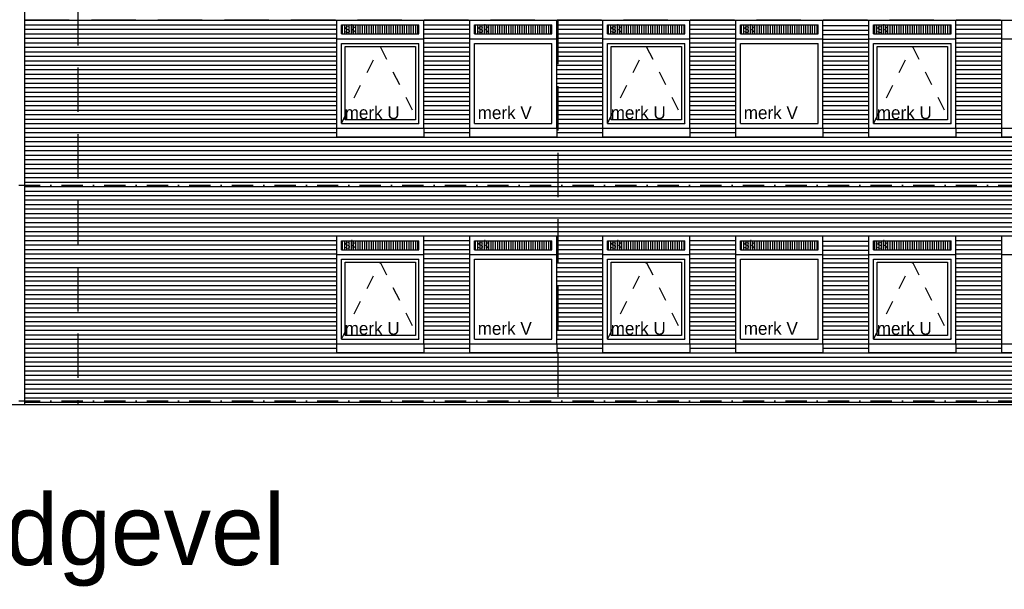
# Model space of a CAD drawing. Extents: x 0 to 140000, y 0 to 84100.
# Tile 12 of 36: x 14556 to 28433, y 40959 to 48986. Entities that reach past the tile are written whole.
import ezdxf

# ---------------------------------------------------------------- set-up
doc = ezdxf.new("R2010")
doc.units = 0
doc.header["$LTSCALE"] = 100
doc.header["$MEASUREMENT"] = 0
for name, pattern in [('B0201', [50, 31.25, -6.25, 6.25, -6.25]), ('B0701', [9.375, 6.25, -3.125]), ('DASHDOTX2', [2, 1, -0.5, 0, -0.5]), ('TEGELS', [4, 2, -2])]:
    doc.linetypes.add(name, pattern=pattern)
for name, color, linetype in [('AL$7A---_STRAMIEN', 42, 'B0201'), ('AL11----_GRONDWERK', 4, 'CONTINUOUS'), ('AL21----_BUITENWAND', 2, 'CONTINUOUS'), ('AL31----_BUITENKOZ', 7, 'CONTINUOUS'), ('AT$1A---_ALGEMEEN', 1, 'CONTINUOUS'), ('AT$1A---_TEKST', 2, 'CONTINUOUS'), ('DLLATATIE', 3, 'B0701'), ('VENTILATIE', 1, 'CONTINUOUS')]:
    doc.layers.add(name, color=color, linetype=linetype)
doc.styles.add('00_100', font='B-GBP.shx', dxfattribs={"height": 120})
doc.styles.add('01_100', font='B-GBP.shx', dxfattribs={"height": 180})
doc.styles.add('03_200', font='B-GBP.shx', dxfattribs={"height": 700})

msp = doc.modelspace()

# ---------------------------------------------------------------- hatches: boundary and pattern name
at = {"layer": 'VENTILATIE'}
h = msp.add_hatch(dxfattribs=at)
h.set_pattern_fill('LINE', color=256, scale=250, angle=90, style=0)
h.set_pattern_definition([(90, (-37862.424, 40188.997), (-31.25, 2e-15), [])])
h.paths.add_polyline_path([(19091.7, 48784.3), (20182.7, 48784.3), (20182.7, 48911.3), (19091.7, 48911.3)])
h = msp.add_hatch(dxfattribs=at)
h.set_pattern_fill('LINE', color=256, scale=250, angle=90, style=0)
h.set_pattern_definition([(90, (-35987.424, 40188.997), (-31.25, 2e-15), [])])
h.paths.add_polyline_path([(20966.7, 48784.3), (22057.7, 48784.3), (22057.7, 48911.3), (20966.7, 48911.3)])
h = msp.add_hatch(dxfattribs=at)
h.set_pattern_fill('LINE', color=256, scale=250, angle=90, style=0)
h.set_pattern_definition([(90, (-34112.424, 40188.997), (-31.25, 2e-15), [])])
h.paths.add_polyline_path([(22841.7, 48784.3), (23932.7, 48784.3), (23932.7, 48911.3), (22841.7, 48911.3)])
h = msp.add_hatch(dxfattribs=at)
h.set_pattern_fill('LINE', color=256, scale=250, angle=90, style=0)
h.set_pattern_definition([(90, (-32237.424, 40188.997), (-31.25, 2e-15), [])])
h.paths.add_polyline_path([(24716.7, 48784.3), (25807.7, 48784.3), (25807.7, 48911.3), (24716.7, 48911.3)])
h = msp.add_hatch(dxfattribs=at)
h.set_pattern_fill('LINE', color=256, scale=250, angle=90, style=0)
h.set_pattern_definition([(90, (-30362.424, 40188.997), (-31.25, 2e-15), [])])
h.paths.add_polyline_path([(26591.7, 48784.3), (27682.7, 48784.3), (27682.7, 48911.3), (26591.7, 48911.3)])
h = msp.add_hatch(dxfattribs=at)
h.set_pattern_fill('LINE', color=256, scale=250, angle=90, style=0)
h.set_pattern_definition([(90, (-37862.424, 37148.997), (-31.25, 2e-15), [])])
h.paths.add_polyline_path([(19091.7, 45744.3), (20182.7, 45744.3), (20182.7, 45871.3), (19091.7, 45871.3)])
h = msp.add_hatch(dxfattribs=at)
h.set_pattern_fill('LINE', color=256, scale=250, angle=90, style=0)
h.set_pattern_definition([(90, (-35987.424, 37148.997), (-31.25, 2e-15), [])])
h.paths.add_polyline_path([(20966.7, 45744.3), (22057.7, 45744.3), (22057.7, 45871.3), (20966.7, 45871.3)])
h = msp.add_hatch(dxfattribs=at)
h.set_pattern_fill('LINE', color=256, scale=250, angle=90, style=0)
h.set_pattern_definition([(90, (-34112.424, 37148.997), (-31.25, 2e-15), [])])
h.paths.add_polyline_path([(22841.7, 45744.3), (23932.7, 45744.3), (23932.7, 45871.3), (22841.7, 45871.3)])
h = msp.add_hatch(dxfattribs=at)
h.set_pattern_fill('LINE', color=256, scale=250, angle=90, style=0)
h.set_pattern_definition([(90, (-32237.424, 37148.997), (-31.25, 2e-15), [])])
h.paths.add_polyline_path([(24716.7, 45744.3), (25807.7, 45744.3), (25807.7, 45871.3), (24716.7, 45871.3)])
h = msp.add_hatch(dxfattribs=at)
h.set_pattern_fill('LINE', color=256, scale=250, angle=90, style=0)
h.set_pattern_definition([(90, (-30362.424, 37148.997), (-31.25, 2e-15), [])])
h.paths.add_polyline_path([(26591.7, 45744.3), (27682.7, 45744.3), (27682.7, 45871.3), (26591.7, 45871.3)])

# ---------------------------------------------------------------- linework, layer by layer
at = {"layer": 'AL$7A---_STRAMIEN', "color": 1, "linetype": 'DASHDOTX2', "ltscale": 3}
for p, q in [((10345.3, 46655), (38268, 46655)), ((10345.3, 43615), (112449.7, 43615))]:
    msp.add_line(p, q, dxfattribs=at)
at = {"layer": 'AL11----_GRONDWERK'}
msp.add_line((1000, 43565), (139000, 43565), dxfattribs=at)
at = {"layer": 'AL21----_BUITENWAND'}
msp.add_line((14629.7, 43565), (14629.7, 56749.2), dxfattribs=at)
at = {"layer": 'AL21----_BUITENWAND', "color": 42}
for p, q in [((14629.7, 48978.3), (37884.7, 48978.3)), ((14629.7, 48915), (19024.7, 48915)), ((14629.7, 48851.7), (19024.7, 48851.7)), ((20249.7, 48915), (20899.7, 48915)), ((20249.7, 48851.7), (20899.7, 48851.7)), ((22124.7, 48915), (22774.7, 48915)), ((22124.7, 48851.7), (22774.7, 48851.7)), ((23999.7, 48915), (24649.7, 48915)), ((23999.7, 48851.7), (24649.7, 48851.7)), ((25874.7, 48903.7), (26524.7, 48903.7)), ((27749.7, 48915), (28399.7, 48915)), ((27749.7, 48851.7), (28399.7, 48851.7)), ((14629.7, 48788.3), (19024.7, 48788.3)), ((14629.7, 48725), (19024.7, 48725)), ((20249.7, 48788.3), (20899.7, 48788.3)), ((20249.7, 48725), (20899.7, 48725)), ((22124.7, 48788.3), (22774.7, 48788.3)), ((22124.7, 48725), (22774.7, 48725)), ((23999.7, 48788.3), (24649.7, 48788.3)), ((23999.7, 48725), (24649.7, 48725)), ((25874.7, 48840.3), (26524.7, 48840.3)), ((25874.7, 48777), (26524.7, 48777)), ((25874.7, 48713.7), (26524.7, 48713.7)), ((27749.7, 48788.3), (28399.7, 48788.3)), ((27749.7, 48725), (28399.7, 48725)), ((14629.7, 48661.7), (19024.7, 48661.7)), ((14629.7, 48598.3), (19024.7, 48598.3)), ((20249.7, 48661.7), (20899.7, 48661.7)), ((20249.7, 48598.3), (20899.7, 48598.3)), ((22124.7, 48661.7), (22774.7, 48661.7)), ((22124.7, 48598.3), (22774.7, 48598.3)), ((23999.7, 48661.7), (24649.7, 48661.7)), ((23999.7, 48598.3), (24649.7, 48598.3)), ((25874.7, 48661.7), (26524.7, 48661.7)), ((25874.7, 48598.3), (26524.7, 48598.3)), ((27749.7, 48661.7), (28399.7, 48661.7)), ((27749.7, 48598.3), (28399.7, 48598.3)), ((14629.7, 48535), (19024.7, 48535)), ((14629.7, 48471.7), (19024.7, 48471.7)), ((20249.7, 48535), (20899.7, 48535)), ((20249.7, 48471.7), (20899.7, 48471.7)), ((22124.7, 48535), (22774.7, 48535)), ((22124.7, 48471.7), (22774.7, 48471.7)), ((23999.7, 48535), (24649.7, 48535)), ((23999.7, 48471.7), (24649.7, 48471.7)), ((25874.7, 48535), (26524.7, 48535)), ((25874.7, 48471.7), (26524.7, 48471.7)), ((27749.7, 48535), (28399.7, 48535)), ((27749.7, 48471.7), (28399.7, 48471.7)), ((14629.7, 48408.3), (19024.7, 48408.3)), ((14629.7, 48345), (19024.7, 48345)), ((20249.7, 48408.3), (20899.7, 48408.3)), ((20249.7, 48345), (20899.7, 48345)), ((22124.7, 48408.3), (22774.7, 48408.3)), ((22124.7, 48345), (22774.7, 48345)), ((23999.7, 48408.3), (24649.7, 48408.3)), ((23999.7, 48345), (24649.7, 48345)), ((25874.7, 48408.3), (26524.7, 48408.3)), ((25874.7, 48345), (26524.7, 48345)), ((27749.7, 48408.3), (28399.7, 48408.3)), ((27749.7, 48345), (28399.7, 48345)), ((14629.7, 48281.7), (19024.7, 48281.7)), ((14629.7, 48218.3), (19024.7, 48218.3)), ((14629.7, 48155), (19024.7, 48155)), ((20249.7, 48281.7), (20899.7, 48281.7)), ((20249.7, 48218.3), (20899.7, 48218.3)), ((20249.7, 48155), (20899.7, 48155)), ((22124.7, 48281.7), (22774.7, 48281.7)), ((22124.7, 48218.3), (22774.7, 48218.3)), ((22124.7, 48155), (22774.7, 48155)), ((23999.7, 48281.7), (24649.7, 48281.7)), ((23999.7, 48218.3), (24649.7, 48218.3)), ((23999.7, 48155), (24649.7, 48155)), ((25874.7, 48281.7), (26524.7, 48281.7)), ((25874.7, 48218.3), (26524.7, 48218.3)), ((25874.7, 48155), (26524.7, 48155)), ((27749.7, 48281.7), (28399.7, 48281.7)), ((27749.7, 48218.3), (28399.7, 48218.3)), ((27749.7, 48155), (28399.7, 48155)), ((14629.7, 48091.7), (19024.7, 48091.7)), ((14629.7, 48028.3), (19024.7, 48028.3)), ((20249.7, 48091.7), (20899.7, 48091.7)), ((20249.7, 48028.3), (20899.7, 48028.3)), ((22124.7, 48091.7), (22774.7, 48091.7)), ((22124.7, 48028.3), (22774.7, 48028.3)), ((23999.7, 48091.7), (24649.7, 48091.7)), ((23999.7, 48028.3), (24649.7, 48028.3)), ((25874.7, 48091.7), (26524.7, 48091.7)), ((25874.7, 48028.3), (26524.7, 48028.3)), ((27749.7, 48091.7), (28399.7, 48091.7)), ((27749.7, 48028.3), (28399.7, 48028.3)), ((14629.7, 47965), (19024.7, 47965)), ((14629.7, 47901.7), (19024.7, 47901.7)), ((20249.7, 47965), (20899.7, 47965)), ((20249.7, 47901.7), (20899.7, 47901.7)), ((22124.7, 47965), (22774.7, 47965)), ((22124.7, 47901.7), (22774.7, 47901.7)), ((23999.7, 47965), (24649.7, 47965)), ((23999.7, 47901.7), (24649.7, 47901.7)), ((25874.7, 47965), (26524.7, 47965)), ((25874.7, 47901.7), (26524.7, 47901.7)), ((27749.7, 47965), (28399.7, 47965)), ((27749.7, 47901.7), (28399.7, 47901.7)), ((14629.7, 47838.3), (19024.7, 47838.3)), ((14629.7, 47775), (19024.7, 47775)), ((20249.7, 47838.3), (20899.7, 47838.3)), ((20249.7, 47775), (20899.7, 47775)), ((22124.7, 47838.3), (22774.7, 47838.3)), ((22124.7, 47775), (22774.7, 47775)), ((23999.7, 47838.3), (24649.7, 47838.3)), ((23999.7, 47775), (24649.7, 47775)), ((25874.7, 47838.3), (26524.7, 47838.3)), ((25874.7, 47775), (26524.7, 47775)), ((27749.7, 47838.3), (28399.7, 47838.3)), ((27749.7, 47775), (28399.7, 47775)), ((14629.7, 47711.7), (19024.7, 47711.7)), ((14629.7, 47648.3), (19024.7, 47648.3)), ((20249.7, 47711.7), (20899.7, 47711.7)), ((20249.7, 47648.3), (20899.7, 47648.3)), ((22124.7, 47711.7), (22774.7, 47711.7)), ((22124.7, 47648.3), (22774.7, 47648.3)), ((23999.7, 47711.7), (24649.7, 47711.7)), ((23999.7, 47648.3), (24649.7, 47648.3)), ((25874.7, 47711.7), (26524.7, 47711.7)), ((25874.7, 47648.3), (26524.7, 47648.3)), ((27749.7, 47711.7), (28399.7, 47711.7)), ((27749.7, 47648.3), (28399.7, 47648.3)), ((14629.7, 47585), (19024.7, 47585)), ((14629.7, 47521.7), (19024.7, 47521.7)), ((20249.7, 47585), (20899.7, 47585)), ((20249.7, 47521.7), (20899.7, 47521.7)), ((22124.7, 47585), (22774.7, 47585)), ((22124.7, 47521.7), (22774.7, 47521.7)), ((23999.7, 47585), (24649.7, 47585)), ((23999.7, 47521.7), (24649.7, 47521.7)), ((25874.7, 47585), (26524.7, 47585)), ((25874.7, 47521.7), (26524.7, 47521.7)), ((27749.7, 47585), (28399.7, 47585)), ((27749.7, 47521.7), (28399.7, 47521.7)), ((14629.7, 47458.3), (19024.7, 47458.3)), ((14629.7, 47395), (19024.7, 47395)), ((14629.7, 47331.7), (37884.7, 47331.7)), ((20249.7, 47458.3), (20899.7, 47458.3)), ((20249.7, 47395), (20899.7, 47395)), ((22124.7, 47458.3), (22774.7, 47458.3)), ((22124.7, 47395), (22774.7, 47395)), ((23999.7, 47458.3), (24649.7, 47458.3)), ((23999.7, 47395), (24649.7, 47395)), ((25874.7, 47458.3), (26524.7, 47458.3)), ((25874.7, 47395), (26524.7, 47395)), ((27749.7, 47458.3), (28399.7, 47458.3)), ((27749.7, 47395), (28399.7, 47395)), ((14629.7, 47268.3), (37884.7, 47268.3)), ((14629.7, 47205), (37884.7, 47205)), ((14629.7, 47141.7), (37884.7, 47141.7)), ((14629.7, 47078.3), (37884.7, 47078.3)), ((14629.7, 47015), (37884.7, 47015)), ((14629.7, 46951.7), (37884.7, 46951.7)), ((14629.7, 46888.3), (37884.7, 46888.3)), ((14629.7, 46825), (37884.7, 46825)), ((14629.7, 46761.7), (37884.7, 46761.7)), ((14629.7, 46698.3), (37884.7, 46698.3)), ((14629.7, 46635), (37884.7, 46635)), ((14629.7, 46571.7), (37884.7, 46571.7)), ((14629.7, 46508.3), (37884.7, 46508.3)), ((14629.7, 46445), (37884.7, 46445)), ((14629.7, 46381.7), (37884.7, 46381.7)), ((14629.7, 46318.3), (37884.7, 46318.3)), ((14629.7, 46255), (37884.7, 46255)), ((14629.7, 46191.7), (37884.7, 46191.7)), ((14629.7, 46128.3), (37884.7, 46128.3)), ((14629.7, 46065), (37884.7, 46065)), ((14629.7, 46001.7), (37884.7, 46001.7)), ((14629.7, 45938.3), (37884.7, 45938.3)), ((14629.7, 45875), (19024.7, 45875)), ((14629.7, 45811.7), (19024.7, 45811.7)), ((20249.7, 45875), (20899.7, 45875)), ((20249.7, 45811.7), (20899.7, 45811.7)), ((22124.7, 45875), (22774.7, 45875)), ((22124.7, 45811.7), (22774.7, 45811.7)), ((23999.7, 45875), (24649.7, 45875)), ((23999.7, 45811.7), (24649.7, 45811.7)), ((25874.7, 45863.7), (26524.7, 45863.7)), ((25874.7, 45800.3), (26524.7, 45800.3)), ((27749.7, 45875), (28399.7, 45875)), ((27749.7, 45811.7), (28399.7, 45811.7)), ((14629.7, 45748.3), (19024.7, 45748.3)), ((14629.7, 45685), (19024.7, 45685)), ((20249.7, 45748.3), (20899.7, 45748.3)), ((20249.7, 45685), (20899.7, 45685)), ((22124.7, 45748.3), (22774.7, 45748.3)), ((22124.7, 45685), (22774.7, 45685)), ((23999.7, 45748.3), (24649.7, 45748.3)), ((23999.7, 45685), (24649.7, 45685)), ((25874.7, 45737), (26524.7, 45737)), ((25874.7, 45673.7), (26524.7, 45673.7)), ((27749.7, 45748.3), (28399.7, 45748.3)), ((27749.7, 45685), (28399.7, 45685)), ((14629.7, 45621.7), (19024.7, 45621.7)), ((14629.7, 45558.3), (19024.7, 45558.3)), ((20249.7, 45621.7), (20899.7, 45621.7)), ((20249.7, 45558.3), (20899.7, 45558.3)), ((22124.7, 45621.7), (22774.7, 45621.7)), ((22124.7, 45558.3), (22774.7, 45558.3)), ((23999.7, 45621.7), (24649.7, 45621.7)), ((23999.7, 45558.3), (24649.7, 45558.3)), ((25874.7, 45621.7), (26524.7, 45621.7)), ((25874.7, 45558.3), (26524.7, 45558.3)), ((27749.7, 45621.7), (28399.7, 45621.7)), ((27749.7, 45558.3), (28399.7, 45558.3)), ((14629.7, 45495), (19024.7, 45495)), ((14629.7, 45431.7), (19024.7, 45431.7)), ((20249.7, 45495), (20899.7, 45495)), ((20249.7, 45431.7), (20899.7, 45431.7)), ((22124.7, 45495), (22774.7, 45495)), ((22124.7, 45431.7), (22774.7, 45431.7)), ((23999.7, 45495), (24649.7, 45495)), ((23999.7, 45431.7), (24649.7, 45431.7)), ((25874.7, 45495), (26524.7, 45495)), ((25874.7, 45431.7), (26524.7, 45431.7)), ((27749.7, 45495), (28399.7, 45495)), ((27749.7, 45431.7), (28399.7, 45431.7)), ((14629.7, 45368.3), (19024.7, 45368.3)), ((14629.7, 45305), (19024.7, 45305)), ((14629.7, 45241.7), (19024.7, 45241.7)), ((20249.7, 45368.3), (20899.7, 45368.3)), ((20249.7, 45305), (20899.7, 45305)), ((20249.7, 45241.7), (20899.7, 45241.7)), ((22124.7, 45368.3), (22774.7, 45368.3)), ((22124.7, 45305), (22774.7, 45305)), ((22124.7, 45241.7), (22774.7, 45241.7)), ((23999.7, 45368.3), (24649.7, 45368.3)), ((23999.7, 45305), (24649.7, 45305)), ((23999.7, 45241.7), (24649.7, 45241.7)), ((25874.7, 45368.3), (26524.7, 45368.3)), ((25874.7, 45305), (26524.7, 45305)), ((25874.7, 45241.7), (26524.7, 45241.7)), ((27749.7, 45368.3), (28399.7, 45368.3)), ((27749.7, 45305), (28399.7, 45305)), ((27749.7, 45241.7), (28399.7, 45241.7)), ((14629.7, 45178.3), (19024.7, 45178.3)), ((14629.7, 45115), (19024.7, 45115)), ((20249.7, 45178.3), (20899.7, 45178.3)), ((20249.7, 45115), (20899.7, 45115)), ((22124.7, 45178.3), (22774.7, 45178.3)), ((22124.7, 45115), (22774.7, 45115)), ((23999.7, 45178.3), (24649.7, 45178.3)), ((23999.7, 45115), (24649.7, 45115)), ((25874.7, 45178.3), (26524.7, 45178.3)), ((25874.7, 45115), (26524.7, 45115)), ((27749.7, 45178.3), (28399.7, 45178.3)), ((27749.7, 45115), (28399.7, 45115)), ((14629.7, 45051.7), (19024.7, 45051.7)), ((14629.7, 44988.3), (19024.7, 44988.3)), ((20249.7, 45051.7), (20899.7, 45051.7)), ((20249.7, 44988.3), (20899.7, 44988.3)), ((22124.7, 45051.7), (22774.7, 45051.7)), ((22124.7, 44988.3), (22774.7, 44988.3)), ((23999.7, 45051.7), (24649.7, 45051.7)), ((23999.7, 44988.3), (24649.7, 44988.3)), ((25874.7, 45051.7), (26524.7, 45051.7)), ((25874.7, 44988.3), (26524.7, 44988.3)), ((27749.7, 45051.7), (28399.7, 45051.7)), ((27749.7, 44988.3), (28399.7, 44988.3)), ((14629.7, 44925), (19024.7, 44925)), ((14629.7, 44861.7), (19024.7, 44861.7)), ((20249.7, 44925), (20899.7, 44925)), ((20249.7, 44861.7), (20899.7, 44861.7)), ((22124.7, 44925), (22774.7, 44925)), ((22124.7, 44861.7), (22774.7, 44861.7)), ((23999.7, 44925), (24649.7, 44925)), ((23999.7, 44861.7), (24649.7, 44861.7)), ((25874.7, 44925), (26524.7, 44925)), ((25874.7, 44861.7), (26524.7, 44861.7)), ((27749.7, 44925), (28399.7, 44925)), ((27749.7, 44861.7), (28399.7, 44861.7)), ((14629.7, 44798.3), (19024.7, 44798.3)), ((14629.7, 44735), (19024.7, 44735)), ((20249.7, 44798.3), (20899.7, 44798.3)), ((20249.7, 44735), (20899.7, 44735)), ((22124.7, 44798.3), (22774.7, 44798.3)), ((22124.7, 44735), (22774.7, 44735)), ((23999.7, 44798.3), (24649.7, 44798.3)), ((23999.7, 44735), (24649.7, 44735)), ((25874.7, 44798.3), (26524.7, 44798.3)), ((25874.7, 44735), (26524.7, 44735)), ((27749.7, 44798.3), (28399.7, 44798.3)), ((27749.7, 44735), (28399.7, 44735)), ((14629.7, 44671.7), (19024.7, 44671.7)), ((14629.7, 44608.3), (19024.7, 44608.3)), ((20249.7, 44671.7), (20899.7, 44671.7)), ((20249.7, 44608.3), (20899.7, 44608.3)), ((22124.7, 44671.7), (22774.7, 44671.7)), ((22124.7, 44608.3), (22774.7, 44608.3)), ((23999.7, 44671.7), (24649.7, 44671.7)), ((23999.7, 44608.3), (24649.7, 44608.3)), ((25874.7, 44671.7), (26524.7, 44671.7)), ((25874.7, 44608.3), (26524.7, 44608.3)), ((27749.7, 44671.7), (28399.7, 44671.7)), ((27749.7, 44608.3), (28399.7, 44608.3)), ((14629.7, 44545), (19024.7, 44545)), ((14629.7, 44481.7), (19024.7, 44481.7)), ((14629.7, 44418.3), (19024.7, 44418.3)), ((20249.7, 44545), (20899.7, 44545)), ((20249.7, 44481.7), (20899.7, 44481.7)), ((20249.7, 44418.3), (20899.7, 44418.3)), ((22124.7, 44545), (22774.7, 44545)), ((22124.7, 44481.7), (22774.7, 44481.7)), ((22124.7, 44418.3), (22774.7, 44418.3)), ((23999.7, 44545), (24649.7, 44545)), ((23999.7, 44481.7), (24649.7, 44481.7)), ((23999.7, 44418.3), (24649.7, 44418.3)), ((25874.7, 44545), (26524.7, 44545)), ((25874.7, 44481.7), (26524.7, 44481.7)), ((25874.7, 44418.3), (26524.7, 44418.3)), ((27749.7, 44545), (28399.7, 44545)), ((27749.7, 44481.7), (28399.7, 44481.7)), ((27749.7, 44418.3), (28399.7, 44418.3)), ((14629.7, 44355), (19024.7, 44355)), ((14629.7, 44291.7), (37884.7, 44291.7)), ((20249.7, 44355), (20899.7, 44355)), ((22124.7, 44355), (22774.7, 44355)), ((23999.7, 44355), (24649.7, 44355)), ((25874.7, 44355), (26524.7, 44355)), ((27749.7, 44355), (28399.7, 44355)), ((14629.7, 44228.3), (37884.7, 44228.3)), ((14629.7, 44165), (37884.7, 44165)), ((14629.7, 44101.7), (37884.7, 44101.7)), ((14629.7, 44038.3), (37884.7, 44038.3)), ((14629.7, 43975), (37884.7, 43975)), ((14629.7, 43911.7), (37884.7, 43911.7)), ((14629.7, 43848.3), (37884.7, 43848.3)), ((14629.7, 43785), (37884.7, 43785)), ((14629.7, 43721.7), (37884.7, 43721.7)), ((14629.7, 43658.3), (37884.7, 43658.3)), ((14629.7, 43595), (37884.7, 43595))]:
    msp.add_line(p, q, dxfattribs=at)
at = {"layer": 'AL31----_BUITENKOZ'}
for p, q in [((19024.7, 47458.3), (19024.7, 48978.3)), ((19024.7, 48978.3), (20249.7, 48978.3)), ((19091.7, 48784.3), (19091.7, 48911.3)), ((19091.7, 48911.3), (20182.7, 48911.3)), ((20182.7, 48784.3), (20182.7, 48911.3)), ((20249.7, 47458.3), (20249.7, 48978.3)), ((20899.7, 47458.3), (20899.7, 48978.3)), ((20899.7, 48978.3), (22124.7, 48978.3)), ((20966.7, 48911.3), (22057.7, 48911.3)), ((20966.7, 48784.3), (20966.7, 48911.3)), ((22057.7, 48784.3), (22057.7, 48911.3)), ((22124.7, 47458.3), (22124.7, 48978.3)), ((22774.7, 48978.3), (23999.7, 48978.3)), ((22774.7, 47458.3), (22774.7, 48978.3)), ((22841.7, 48911.3), (23932.7, 48911.3)), ((22841.7, 48784.3), (22841.7, 48911.3)), ((23932.7, 48784.3), (23932.7, 48911.3)), ((23999.7, 47458.3), (23999.7, 48978.3)), ((24649.7, 48978.3), (25874.7, 48978.3)), ((24649.7, 47458.3), (24649.7, 48978.3)), ((24716.7, 48784.3), (24716.7, 48911.3)), ((24716.7, 48911.3), (25807.7, 48911.3)), ((25807.7, 48784.3), (25807.7, 48911.3)), ((25874.7, 47458.3), (25874.7, 48978.3)), ((26524.7, 47458.3), (26524.7, 48978.3)), ((26524.7, 48978.3), (27749.7, 48978.3)), ((26591.7, 48784.3), (26591.7, 48911.3)), ((26591.7, 48911.3), (27682.7, 48911.3)), ((27682.7, 48784.3), (27682.7, 48911.3)), ((27749.7, 47458.3), (27749.7, 48978.3)), ((28399.7, 47458.3), (28399.7, 48978.3)), ((28399.7, 48978.3), (29624.7, 48978.3)), ((19024.7, 48717.3), (20249.7, 48717.3)), ((19091.7, 48784.3), (20182.7, 48784.3)), ((20899.7, 48717.3), (22124.7, 48717.3)), ((20966.7, 48784.3), (22057.7, 48784.3)), ((22774.7, 48717.3), (23999.7, 48717.3)), ((22841.7, 48784.3), (23932.7, 48784.3)), ((24649.7, 48717.3), (25874.7, 48717.3)), ((24716.7, 48784.3), (25807.7, 48784.3)), ((26524.7, 48717.3), (27749.7, 48717.3)), ((26591.7, 48784.3), (27682.7, 48784.3)), ((28399.7, 48717.3), (29624.7, 48717.3)), ((19091.7, 48650.3), (20182.7, 48650.3)), ((19091.7, 47525.3), (19091.7, 48650.3)), ((20182.7, 47525.3), (20182.7, 48650.3)), ((20966.7, 47525.3), (20966.7, 48650.3)), ((20966.7, 48650.3), (22057.7, 48650.3)), ((22057.7, 47525.3), (22057.7, 48650.3)), ((22841.7, 47525.3), (22841.7, 48650.3)), ((22841.7, 48650.3), (23932.7, 48650.3)), ((23932.7, 47525.3), (23932.7, 48650.3)), ((24716.7, 48650.3), (25807.7, 48650.3)), ((24716.7, 47525.3), (24716.7, 48650.3)), ((25807.7, 47525.3), (25807.7, 48650.3)), ((26591.7, 48650.3), (27682.7, 48650.3)), ((26591.7, 47525.3), (26591.7, 48650.3)), ((27682.7, 47525.3), (27682.7, 48650.3)), ((19091.7, 47525.3), (20182.7, 47525.3)), ((20966.7, 47525.3), (22057.7, 47525.3)), ((22841.7, 47525.3), (23932.7, 47525.3)), ((24716.7, 47525.3), (25807.7, 47525.3)), ((26591.7, 47525.3), (27682.7, 47525.3)), ((19024.7, 47458.3), (20249.7, 47458.3)), ((20899.7, 47458.3), (22124.7, 47458.3)), ((22774.7, 47458.3), (23999.7, 47458.3)), ((24649.7, 47458.3), (25874.7, 47458.3)), ((26524.7, 47458.3), (27749.7, 47458.3)), ((28399.7, 47458.3), (29624.7, 47458.3)), ((19024.7, 45938.3), (20249.7, 45938.3)), ((19024.7, 44418.3), (19024.7, 45938.3)), ((20249.7, 44418.3), (20249.7, 45938.3)), ((20899.7, 45938.3), (22124.7, 45938.3)), ((20899.7, 44418.3), (20899.7, 45938.3)), ((22124.7, 44418.3), (22124.7, 45938.3)), ((22774.7, 44418.3), (22774.7, 45938.3)), ((22774.7, 45938.3), (23999.7, 45938.3)), ((23999.7, 44418.3), (23999.7, 45938.3)), ((24649.7, 44418.3), (24649.7, 45938.3)), ((24649.7, 45938.3), (25874.7, 45938.3)), ((25874.7, 44418.3), (25874.7, 45938.3)), ((26524.7, 45938.3), (27749.7, 45938.3)), ((26524.7, 44418.3), (26524.7, 45938.3)), ((27749.7, 44418.3), (27749.7, 45938.3)), ((28399.7, 45938.3), (29624.7, 45938.3)), ((28399.7, 44418.3), (28399.7, 45938.3)), ((19091.7, 45871.3), (20182.7, 45871.3)), ((19091.7, 45744.3), (19091.7, 45871.3)), ((20182.7, 45744.3), (20182.7, 45871.3)), ((20966.7, 45744.3), (20966.7, 45871.3)), ((20966.7, 45871.3), (22057.7, 45871.3)), ((22057.7, 45744.3), (22057.7, 45871.3)), ((22841.7, 45744.3), (22841.7, 45871.3)), ((22841.7, 45871.3), (23932.7, 45871.3)), ((23932.7, 45744.3), (23932.7, 45871.3)), ((24716.7, 45871.3), (25807.7, 45871.3)), ((24716.7, 45744.3), (24716.7, 45871.3)), ((25807.7, 45744.3), (25807.7, 45871.3)), ((26591.7, 45871.3), (27682.7, 45871.3)), ((26591.7, 45744.3), (26591.7, 45871.3)), ((27682.7, 45744.3), (27682.7, 45871.3)), ((19024.7, 45677.3), (20249.7, 45677.3)), ((19091.7, 45744.3), (20182.7, 45744.3)), ((20899.7, 45677.3), (22124.7, 45677.3)), ((20966.7, 45744.3), (22057.7, 45744.3)), ((22774.7, 45677.3), (23999.7, 45677.3)), ((22841.7, 45744.3), (23932.7, 45744.3)), ((24649.7, 45677.3), (25874.7, 45677.3)), ((24716.7, 45744.3), (25807.7, 45744.3)), ((26524.7, 45677.3), (27749.7, 45677.3)), ((26591.7, 45744.3), (27682.7, 45744.3)), ((28399.7, 45677.3), (29624.7, 45677.3)), ((19091.7, 44485.3), (19091.7, 45610.3)), ((19091.7, 45610.3), (20182.7, 45610.3)), ((20182.7, 44485.3), (20182.7, 45610.3)), ((20966.7, 45610.3), (22057.7, 45610.3)), ((20966.7, 44485.3), (20966.7, 45610.3)), ((22057.7, 44485.3), (22057.7, 45610.3)), ((22841.7, 45610.3), (23932.7, 45610.3)), ((22841.7, 44485.3), (22841.7, 45610.3)), ((23932.7, 44485.3), (23932.7, 45610.3)), ((24716.7, 44485.3), (24716.7, 45610.3)), ((24716.7, 45610.3), (25807.7, 45610.3)), ((25807.7, 44485.3), (25807.7, 45610.3)), ((26591.7, 44485.3), (26591.7, 45610.3)), ((26591.7, 45610.3), (27682.7, 45610.3)), ((27682.7, 44485.3), (27682.7, 45610.3)), ((19024.7, 44418.3), (20249.7, 44418.3)), ((19091.7, 44485.3), (20182.7, 44485.3)), ((20899.7, 44418.3), (22124.7, 44418.3)), ((20966.7, 44485.3), (22057.7, 44485.3)), ((22774.7, 44418.3), (23999.7, 44418.3)), ((22841.7, 44485.3), (23932.7, 44485.3)), ((24649.7, 44418.3), (25874.7, 44418.3)), ((24716.7, 44485.3), (25807.7, 44485.3)), ((26524.7, 44418.3), (27749.7, 44418.3)), ((26591.7, 44485.3), (27682.7, 44485.3)), ((28399.7, 44418.3), (29624.7, 44418.3))]:
    msp.add_line(p, q, dxfattribs=at)
at = {"layer": 'AL31----_BUITENKOZ', "color": 1, "linetype": 'TEGELS'}
for p, q in [((19091.7, 47525.3), (19637.2, 48608)), ((19637.2, 48608), (20182.7, 47525.3)), ((22841.7, 47525.3), (23387.2, 48608)), ((23387.2, 48608), (23932.7, 47525.3)), ((26591.7, 47525.3), (27137.2, 48608)), ((27137.2, 48608), (27682.7, 47525.3)), ((19091.7, 44485.3), (19637.2, 45568)), ((19637.2, 45568), (20182.7, 44485.3)), ((22841.7, 44485.3), (23387.2, 45568)), ((23387.2, 45568), (23932.7, 44485.3)), ((26591.7, 44485.3), (27137.2, 45568)), ((27137.2, 45568), (27682.7, 44485.3))]:
    msp.add_line(p, q, dxfattribs=at)
at = {"layer": 'AL31----_BUITENKOZ', "color": 1}
for points in [[(19141.7, 47575.3), (19141.7, 48608), (20132.7, 48608), (20132.7, 47575.3)], [(22891.7, 47575.3), (22891.7, 48608), (23882.7, 48608), (23882.7, 47575.3)], [(26641.7, 47575.3), (26641.7, 48608), (27632.7, 48608), (27632.7, 47575.3)], [(19141.7, 44535.3), (19141.7, 45568), (20132.7, 45568), (20132.7, 44535.3)], [(22891.7, 44535.3), (22891.7, 45568), (23882.7, 45568), (23882.7, 44535.3)], [(26641.7, 44535.3), (26641.7, 45568), (27632.7, 45568), (27632.7, 44535.3)]]:
    msp.add_lwpolyline(points, close=True, dxfattribs=at)
at = {"layer": 'AL31----_BUITENKOZ'}
for points in [[(20249.7, 47458.3), (20249.7, 47331.7), (19024.7, 47331.7), (19024.7, 47458.3)], [(23999.7, 47458.3), (23999.7, 47331.7), (22774.7, 47331.7), (22774.7, 47458.3)], [(27749.7, 47458.3), (27749.7, 47331.7), (26524.7, 47331.7), (26524.7, 47458.3)], [(20249.7, 44418.3), (20249.7, 44291.7), (19024.7, 44291.7), (19024.7, 44418.3)], [(23999.7, 44418.3), (23999.7, 44291.7), (22774.7, 44291.7), (22774.7, 44418.3)], [(27749.7, 44418.3), (27749.7, 44291.7), (26524.7, 44291.7), (26524.7, 44418.3)]]:
    msp.add_lwpolyline(points, dxfattribs=at)
for points in [[(20899.7, 47458.3), (22124.7, 47458.3), (22124.7, 47331.7), (20899.7, 47331.7)], [(24649.7, 47458.3), (25874.7, 47458.3), (25874.7, 47331.7), (24649.7, 47331.7)], [(28399.7, 47458.3), (29624.7, 47458.3), (29624.7, 47331.7), (28399.7, 47331.7)], [(20899.7, 44418.3), (22124.7, 44418.3), (22124.7, 44291.7), (20899.7, 44291.7)], [(24649.7, 44418.3), (25874.7, 44418.3), (25874.7, 44291.7), (24649.7, 44291.7)], [(28399.7, 44418.3), (29624.7, 44418.3), (29624.7, 44291.7), (28399.7, 44291.7)]]:
    msp.add_lwpolyline(points, close=True, dxfattribs=at)
at = {"layer": 'DLLATATIE'}
for p, q in [((15373.6, 56749.2), (15373.6, 43565)), ((14629.7, 48985.8), (127769.7, 48985.8)), ((22141.2, 48985.8), (22141.2, 43565))]:
    msp.add_line(p, q, dxfattribs=at)

# ---------------------------------------------------------------- texts
at = {"layer": 'AT$1A---_ALGEMEEN', "color": 2, "style": '00_100'}
for p in [(19137.4, 48800.2), (21012.4, 48800.2), (22887.4, 48800.2), (24762.4, 48800.2), (26637.4, 48800.2), (19137.4, 45760.2), (21012.4, 45760.2), (22887.4, 45760.2), (24762.4, 45760.2), (26637.4, 45760.2)]:
    msp.add_text('sk', height=120, dxfattribs=at).set_placement(p)
at = {"layer": 'AT$1A---_TEKST', "style": '01_100'}
for s, p in [('merk U', (19135.8, 47585.1)), ('merk V', (21010.8, 47585.1)), ('merk U', (22885.8, 47585.1)), ('merk V', (24760.8, 47585.1)), ('merk U', (26635.8, 47585.1)), ('merk U', (19135.8, 44545.1)), ('merk V', (21010.8, 44545.1)), ('merk U', (22885.8, 44545.1)), ('merk V', (24760.8, 44545.1)), ('merk U', (26635.8, 44545.1))]:
    msp.add_text(s, height=180, dxfattribs=at).set_placement(p)
at = {"layer": 'AT$1A---_TEKST', "color": 4, "style": '03_200'}
msp.add_text('noordgevel', height=1000, dxfattribs=at).set_placement((11677.1, 41299.9))

doc.saveas('drawing.dxf')
